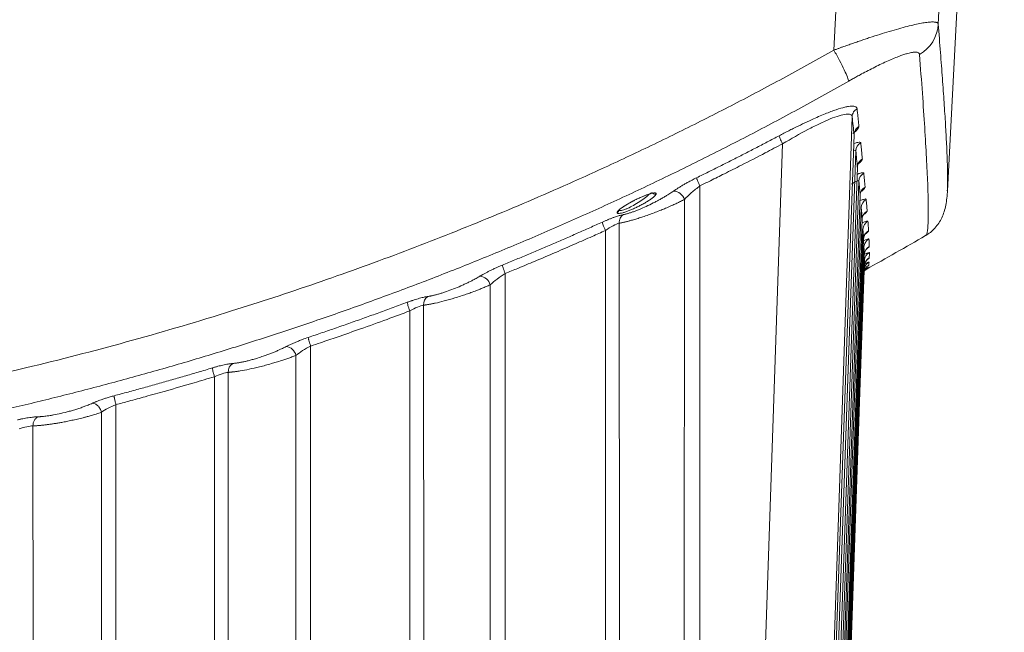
# Model space of a CAD drawing. Header units: millimetres. Extents: x 0 to 594, y 0 to 420.
# Tile 12 of 75: x 138 to 168, y 47 to 66. Entities that reach past the tile are written whole.
import ezdxf

# ---------------------------------------------------------------- set-up
doc = ezdxf.new("R2010")
doc.units = ezdxf.units.MM
doc.styles.add('SLDTEXTSTYLE1', font='TXT', dxfattribs={"width": 0.605})
doc.dimstyles.new('SLDDIMSTYLE0', dxfattribs={"dimtxt": 2.568319, "dimasz": 3.3, "dimexe": 0, "dimexo": 0.0625, "dimgap": 0.64208, "dimtad": 1, "dimdec": 1, "dimlfac": 5, "dimrnd": 1e-09, "dimzin": 12, "dimdsep": 46, "dimtxsty": 'SLDTEXTSTYLE1', "dimsah": 1, "dimcen": 0.09, "dimadec": 0, "dimazin": 3, "dimtfac": 1, "dimtdec": 1, "dimtofl": 0, "dimtmove": 0, "dimatfit": 3, "dimfxl": 0, "dimfrac": 2, "dimtolj": 1, "dimtzin": 12, "dimarcsym": 0})
doc.dimstyles.new('SLDDIMSTYLE1', dxfattribs={"dimtxt": 2.568319, "dimasz": 3.3, "dimexe": 0, "dimexo": 0.0625, "dimgap": 0.64208, "dimtad": 1, "dimdec": 0, "dimlfac": 5, "dimrnd": 1e-09, "dimzin": 12, "dimdsep": 46, "dimtxsty": 'SLDTEXTSTYLE1', "dimsah": 1, "dimcen": 0.09, "dimadec": 0, "dimazin": 3, "dimtfac": 1, "dimtdec": 1, "dimtofl": 0, "dimtmove": 0, "dimatfit": 3, "dimfxl": 0, "dimfrac": 2, "dimtolj": 1, "dimtzin": 12, "dimarcsym": 0})

# ---------------------------------------------------------------- blocks, each defined once
blk = doc.blocks.new('_D_17')
at = {"color": 7, "linetype": 'Continuous', "lineweight": 0}
for p, q in [((166.907, 194.602), (47.47, 194.602)), ((48.47, 194.602), (48.47, 29.21)), ((43.938, 116.071), (43.938, 116.658)), ((43.938, 116.658), (47.882, 116.658)), ((47.882, 116.658), (47.882, 116.071)), ((43.938, 107.741), (43.938, 107.153)), ((47.882, 107.153), (47.882, 107.741)), ((43.938, 107.153), (47.882, 107.153)), ((104.307, 29.21), (47.47, 29.21))]:
    blk.add_line(p, q, dxfattribs=at)
for points in [[(48.47, 194.602), (47.97, 191.302), (48.97, 191.302)], [(48.47, 29.21), (48.97, 32.51), (47.97, 32.51)]]:
    blk.add_solid(points, dxfattribs=at)
at = {"color": 7, "linetype": 'Continuous', "lineweight": 0, "char_height": 2.6458, "attachment_point": 1, "rotation": 90, "style": 'SLDTEXTSTYLE1'}
for s, insert in [('33,5', (44.471, 108.476)), ('850', (39.939, 108.966))]:
    blk.add_mtext(s, dxfattribs=dict(at, insert=insert))
blk = doc.blocks.new('_D_18')
at = {"color": 7, "linetype": 'Continuous', "lineweight": 0}
for p, q in [((270.952, 84.858), (270.952, 18.21)), ((58.606, 81.955), (58.606, 18.21)), ((160.614, 23.742), (160.026, 23.742)), ((160.026, 23.742), (160.026, 19.798)), ((168.944, 23.742), (169.532, 23.742)), ((169.532, 23.742), (169.532, 19.798)), ((160.026, 19.798), (160.614, 19.798)), ((169.532, 19.798), (168.944, 19.798)), ((58.606, 19.21), (270.952, 19.21))]:
    blk.add_line(p, q, dxfattribs=at)
for points in [[(58.606, 19.21), (61.906, 18.71), (61.906, 19.71)], [(270.952, 19.21), (267.652, 19.71), (267.652, 18.71)]]:
    blk.add_solid(points, dxfattribs=at)
at = {"color": 7, "linetype": 'Continuous', "lineweight": 0, "char_height": 2.6458, "attachment_point": 1, "style": 'SLDTEXTSTYLE1'}
for s, insert in [('1062', (160.859, 27.74)), ('41,8', (161.349, 23.208))]:
    blk.add_mtext(s, dxfattribs=dict(at, insert=insert))

msp = doc.modelspace()

# ---------------------------------------------------------------- linework, layer by layer
at = {"color": 7, "linetype": 'Continuous', "lineweight": 15}
for p, q in [((163.206, 65.295), (164.274, 86.01)), ((166.413, 66.098), (167.431, 86.01)), ((166.695, 60.963), (167.858, 83.165)), ((163.767, 63.247), (162.754, 33.531)), ((162.807, 33.531), (163.826, 62.7)), ((161.63, 62.415), (160.64, 33.531)), ((163.879, 62.199), (162.877, 33.531)), ((162.946, 33.531), (163.93, 61.7)), ((163.973, 61.262), (163.004, 33.531)), ((159.087, 61.118), (159.081, 33.531)), ((163.059, 33.531), (164.013, 60.832)), ((158.61, 60.702), (158.606, 33.536)), ((164.046, 60.456), (163.105, 33.531)), ((156.613, 33.539), (156.61, 59.973)), ((163.148, 33.531), (164.075, 60.094)), ((156.187, 33.531), (156.183, 59.749)), ((164.098, 59.781), (163.182, 33.531)), ((163.211, 33.531), (164.117, 59.485)), ((164.13, 59.235), (163.233, 33.531)), ((163.249, 33.531), (164.139, 59.005)), ((164.142, 58.816), (163.259, 33.531)), ((164.137, 58.815), (164.142, 58.816)), ((164.138, 58.816), (164.148, 58.867)), ((164.145, 58.706), (164.151, 58.724)), ((153.106, 58.423), (153.102, 33.531)), ((163.262, 33.531), (164.139, 58.651)), ((164.125, 58.457), (164.148, 58.506)), ((164.136, 58.559), (164.143, 58.593)), ((164.141, 58.695), (164.141, 58.697)), ((152.641, 58.077), (152.638, 33.536)), ((150.176, 33.531), (150.173, 57.274)), ((150.599, 33.538), (150.597, 57.451)), ((147.123, 56.193), (147.121, 33.531)), ((146.669, 55.907), (146.668, 33.536)), ((144.592, 33.538), (144.591, 55.384)), ((144.172, 33.531), (144.17, 55.251)), ((141.141, 54.391), (141.139, 33.531)), ((140.696, 54.158), (140.695, 33.536)), ((138.592, 33.537), (138.591, 53.74))]:
    msp.add_line(p, q, dxfattribs=at)
at = {"color": 8, "linetype": 'Continuous', "lineweight": 15}
for p, q in [((164.266, 58.77), (164.286, 58.775)), ((164.249, 58.606), (164.256, 58.609))]:
    msp.add_line(p, q, dxfattribs=at)
at = {"color": 7, "linetype": 'Continuous', "lineweight": 15}
for centre, radius, start, end in [((165.238, 66.17), 1.177, 300.5913, 356.4543), ((164.175, 62.187), 0.296, 119.2574, 177.6059), ((164.27, 61.25), 0.297, 119.2169, 177.7129), ((158.273, 60.608), 0.35, 15.5923, 89.8151), ((164.344, 60.445), 0.298, 119.1805, 177.8029), ((115.707, 146.01), 100, 299.00391, 300.21069), ((164.438, 58.994), 0.299, 119.1027, 177.9555), ((152.306, 57.997), 0.345, 13.3645, 86.8673), ((150.886, 57.475), 0.291, 123.2717, 184.8841), ((146.337, 55.841), 0.339, 11.2039, 84.0667), ((144.884, 55.406), 0.294, 120.7284, 184.2459)]:
    msp.add_arc(centre, radius, start, end, dxfattribs=at)
for points, knots in [([(163.206, 65.295), (163.235, 65.306), (163.293, 65.327), (163.379, 65.358), (163.463, 65.389), (163.547, 65.418), (163.629, 65.448), (163.71, 65.476), (163.789, 65.504), (163.867, 65.531), (163.944, 65.558), (164.019, 65.583), (164.093, 65.608), (164.165, 65.633), (164.236, 65.657), (164.389, 65.707), (164.617, 65.781), (164.917, 65.873), (165.198, 65.955), (165.461, 66.026), (165.695, 66.082), (165.899, 66.124), (166.07, 66.151), (166.181, 66.161), (166.249, 66.162), (166.29, 66.16), (166.325, 66.156), (166.355, 66.15), (166.378, 66.14), (166.396, 66.129), (166.409, 66.115), (166.412, 66.103), (166.413, 66.098)], [0, 0, 0, 0, 0.017754, 0.035292, 0.052616, 0.069725, 0.08662, 0.103301, 0.119769, 0.136024, 0.152067, 0.167898, 0.183518, 0.198927, 0.214126, 0.229116, 0.298446, 0.365148, 0.4368, 0.506357, 0.575835, 0.644408, 0.712225, 0.779439, 0.806633, 0.833913, 0.861291, 0.888777, 0.916381, 0.944112, 0.971982, 1, 1, 1, 1]), ([(68.209, 65.295), (68.338, 65.222), (68.597, 65.076), (68.987, 64.859), (69.377, 64.644), (69.769, 64.431), (70.161, 64.22), (70.555, 64.011), (70.949, 63.803), (71.344, 63.598), (71.74, 63.394), (72.137, 63.192), (72.535, 62.992), (72.933, 62.794), (73.333, 62.598), (73.734, 62.404), (74.135, 62.211), (74.538, 62.021), (74.941, 61.832), (75.345, 61.645), (75.751, 61.46), (76.157, 61.277), (77.266, 60.783), (79.09, 60.007), (81.65, 59.003), (84.238, 58.073), (86.995, 57.17), (89.92, 56.311), (93.134, 55.481), (96.5, 54.737), (99.703, 54.154), (102.608, 53.719), (105.195, 53.401), (108.262, 53.109), (111.816, 52.892), (115.86, 52.815), (119.901, 52.905), (123.875, 53.159), (127.791, 53.571), (131.527, 54.116), (135.13, 54.781), (138.468, 55.526), (141.656, 56.356), (144.558, 57.214), (147.293, 58.113), (149.861, 59.04), (152.402, 60.039), (154.336, 60.863), (155.68, 61.466), (156.448, 61.819), (157.212, 62.178), (157.973, 62.544), (158.73, 62.917), (159.485, 63.296), (160.236, 63.682), (160.983, 64.075), (161.728, 64.475), (162.469, 64.881), (162.96, 65.157), (163.206, 65.295)], [0, 0, 0, 0, 0.0045, 0.008998, 0.013496, 0.017992, 0.022487, 0.026981, 0.031475, 0.035967, 0.040459, 0.044951, 0.049442, 0.053933, 0.058424, 0.062914, 0.067404, 0.071895, 0.076386, 0.080877, 0.085368, 0.08986, 0.094352, 0.12209, 0.149799, 0.177501, 0.205219, 0.237439, 0.269618, 0.305467, 0.341518, 0.367901, 0.394117, 0.420187, 0.460857, 0.501557, 0.542184, 0.582791, 0.621719, 0.660979, 0.696744, 0.732317, 0.764249, 0.796222, 0.823739, 0.851241, 0.878751, 0.90629, 0.914807, 0.923322, 0.931837, 0.940351, 0.948866, 0.957382, 0.965899, 0.974419, 0.982942, 0.991469, 1, 1, 1, 1]), ([(163.206, 65.295), (163.264, 65.191), (163.322, 65.083), (163.431, 64.874), (163.482, 64.774), (163.566, 64.597), (163.599, 64.522), (163.645, 64.406), (163.657, 64.365), (163.66, 64.341)], [0, 0, 0, 0, 0.25, 0.25, 0.5, 0.5, 0.75, 0.75, 1, 1, 1, 1]), ([(163.66, 64.341), (163.679, 64.352), (163.716, 64.373), (163.772, 64.404), (163.827, 64.435), (163.907, 64.479), (164.033, 64.548), (164.21, 64.642), (164.487, 64.785), (164.829, 64.951), (165.129, 65.078), (165.303, 65.142), (165.384, 65.169), (165.477, 65.197), (165.567, 65.219), (165.647, 65.232), (165.708, 65.236), (165.764, 65.232), (165.802, 65.217), (165.82, 65.201), (165.829, 65.187), (165.835, 65.174), (165.836, 65.163), (165.837, 65.157)], [0, 0, 0, 0, 0.017672, 0.035332, 0.052977, 0.070367, 0.110774, 0.173622, 0.240082, 0.380687, 0.51967, 0.575309, 0.602807, 0.630037, 0.709663, 0.748142, 0.785597, 0.845431, 0.901434, 0.934714, 0.95279, 0.976379, 1, 1, 1, 1]), ([(67.755, 64.341), (67.878, 64.271), (68.124, 64.132), (68.494, 63.925), (68.865, 63.72), (69.236, 63.518), (69.607, 63.317), (69.978, 63.118), (70.35, 62.92), (70.722, 62.725), (71.094, 62.532), (71.467, 62.341), (71.84, 62.151), (72.213, 61.964), (72.586, 61.778), (72.959, 61.595), (73.333, 61.413), (73.706, 61.233), (74.08, 61.055), (74.454, 60.879), (74.829, 60.705), (75.203, 60.533), (75.577, 60.362), (75.952, 60.194), (76.327, 60.027), (76.702, 59.863), (77.076, 59.7), (77.451, 59.539), (77.826, 59.379), (78.201, 59.222), (78.577, 59.066), (78.952, 58.913), (79.327, 58.761), (79.702, 58.611), (80.077, 58.462), (80.452, 58.316), (80.828, 58.171), (81.203, 58.028), (81.578, 57.887), (81.953, 57.748), (82.328, 57.61), (82.703, 57.475), (83.078, 57.341), (83.453, 57.208), (83.827, 57.078), (84.202, 56.949), (84.577, 56.822), (84.951, 56.697), (85.325, 56.573), (85.699, 56.452), (86.073, 56.332), (86.447, 56.213), (86.821, 56.097), (87.194, 55.982), (87.568, 55.868), (87.941, 55.757), (88.314, 55.647), (88.686, 55.539), (89.059, 55.432), (89.431, 55.327), (89.803, 55.224), (90.175, 55.123), (90.547, 55.023), (90.918, 54.924), (91.289, 54.828), (91.66, 54.733), (92.031, 54.639), (92.401, 54.548), (92.771, 54.458), (93.14, 54.369), (93.51, 54.282), (93.879, 54.197), (94.247, 54.113), (94.616, 54.031), (94.984, 53.95), (95.352, 53.871), (95.719, 53.793), (96.086, 53.718), (96.452, 53.643), (96.819, 53.57), (97.185, 53.499), (97.55, 53.429), (97.915, 53.361), (98.28, 53.294), (98.644, 53.229), (99.008, 53.165), (99.371, 53.102), (99.734, 53.042), (100.097, 52.982), (100.459, 52.924), (100.821, 52.868), (101.182, 52.813), (101.543, 52.759), (101.903, 52.707), (102.263, 52.657), (102.622, 52.608), (102.981, 52.56), (103.339, 52.513), (103.697, 52.468), (104.054, 52.425), (104.411, 52.383), (104.767, 52.342), (105.123, 52.303), (105.478, 52.264), (105.833, 52.228), (106.187, 52.193), (106.541, 52.159), (106.894, 52.126), (107.247, 52.095), (107.599, 52.065), (107.95, 52.036), (108.301, 52.009), (108.651, 51.983), (109.001, 51.958), (109.35, 51.935), (109.698, 51.913), (110.046, 51.892), (110.393, 51.873), (110.74, 51.854), (111.086, 51.837), (111.431, 51.822), (111.776, 51.807), (112.12, 51.794), (112.464, 51.782), (112.807, 51.771), (113.149, 51.762), (113.491, 51.753), (113.832, 51.746), (114.172, 51.74), (114.511, 51.735), (114.85, 51.732), (115.189, 51.729), (115.526, 51.728), (115.975, 51.728), (116.535, 51.731), (117.208, 51.739), (117.883, 51.752), (118.562, 51.769), (119.243, 51.791), (119.926, 51.819), (120.612, 51.851), (121.3, 51.888), (121.991, 51.93), (122.684, 51.977), (123.379, 52.029), (124.077, 52.086), (124.777, 52.149), (125.479, 52.217), (126.183, 52.29), (126.89, 52.369), (127.598, 52.453), (128.309, 52.543), (129.021, 52.638), (129.736, 52.739), (130.452, 52.846), (131.17, 52.958), (131.89, 53.076), (132.612, 53.2), (133.335, 53.33), (134.06, 53.465), (134.786, 53.607), (135.514, 53.755), (136.244, 53.909), (136.975, 54.069), (137.707, 54.235), (138.44, 54.408), (139.175, 54.587), (139.911, 54.772), (140.648, 54.964), (141.386, 55.162), (142.125, 55.366), (142.865, 55.577), (143.606, 55.795), (144.347, 56.02), (145.089, 56.251), (145.832, 56.489), (146.576, 56.733), (147.32, 56.985), (148.064, 57.243), (148.809, 57.509), (149.554, 57.781), (150.299, 58.06), (151.045, 58.347), (151.79, 58.64), (152.535, 58.941), (153.281, 59.249), (154.026, 59.564), (154.771, 59.887), (155.516, 60.217), (156.26, 60.554), (157.004, 60.899), (157.747, 61.251), (158.489, 61.61), (159.231, 61.977), (159.972, 62.352), (160.712, 62.734), (161.451, 63.124), (162.189, 63.522), (162.926, 63.927), (163.415, 64.203), (163.66, 64.341)], [0, 0, 0, 0, 0.004243, 0.00848, 0.01271, 0.016933, 0.021149, 0.025359, 0.029562, 0.033758, 0.037947, 0.042129, 0.046305, 0.050474, 0.054636, 0.058791, 0.062939, 0.067081, 0.071216, 0.075344, 0.079465, 0.08358, 0.087687, 0.091788, 0.095882, 0.09997, 0.10405, 0.108124, 0.112191, 0.116252, 0.120305, 0.124352, 0.128392, 0.132425, 0.136452, 0.140471, 0.144484, 0.14849, 0.15249, 0.156482, 0.160468, 0.164447, 0.168419, 0.172385, 0.176343, 0.180295, 0.18424, 0.188179, 0.19211, 0.196035, 0.199953, 0.203865, 0.207769, 0.211667, 0.215558, 0.219442, 0.22332, 0.22719, 0.231054, 0.234911, 0.238762, 0.242605, 0.246442, 0.250272, 0.254095, 0.257912, 0.261722, 0.265525, 0.269321, 0.27311, 0.276893, 0.280669, 0.284438, 0.288201, 0.291956, 0.295705, 0.299447, 0.303182, 0.306911, 0.310633, 0.314348, 0.318056, 0.321758, 0.325452, 0.32914, 0.332821, 0.336496, 0.340164, 0.343824, 0.347479, 0.351126, 0.354767, 0.3584, 0.362027, 0.365648, 0.369261, 0.372868, 0.376468, 0.380061, 0.383648, 0.387227, 0.3908, 0.394366, 0.397926, 0.401478, 0.405024, 0.408563, 0.412095, 0.415621, 0.419139, 0.422651, 0.426156, 0.429655, 0.433146, 0.436631, 0.440109, 0.443581, 0.447045, 0.450503, 0.453954, 0.457398, 0.460835, 0.464266, 0.46769, 0.471107, 0.474517, 0.477921, 0.481317, 0.484707, 0.488091, 0.491467, 0.494837, 0.498199, 0.501556, 0.508233, 0.514937, 0.521668, 0.528426, 0.535212, 0.542024, 0.548862, 0.555728, 0.562621, 0.569541, 0.576488, 0.583461, 0.590462, 0.597489, 0.604543, 0.611625, 0.618733, 0.625868, 0.63303, 0.640219, 0.647435, 0.654678, 0.661947, 0.669244, 0.676567, 0.683918, 0.691295, 0.698699, 0.70613, 0.713588, 0.721073, 0.728584, 0.736123, 0.743689, 0.751281, 0.7589, 0.766547, 0.77422, 0.78192, 0.789647, 0.797401, 0.805181, 0.812989, 0.820824, 0.828685, 0.836574, 0.844489, 0.852431, 0.860401, 0.868397, 0.87642, 0.88447, 0.892547, 0.900651, 0.908782, 0.916939, 0.925124, 0.933335, 0.941574, 0.94984, 0.958132, 0.966452, 0.974799, 0.983172, 0.991573, 1, 1, 1, 1]), ([(161.524, 62.663), (161.549, 62.676), (161.598, 62.702), (161.671, 62.74), (161.744, 62.778), (161.816, 62.815), (161.887, 62.851), (162.032, 62.923), (162.246, 63.028), (162.506, 63.149), (162.737, 63.252), (162.997, 63.361), (163.281, 63.467), (163.511, 63.535), (163.657, 63.563), (163.746, 63.573), (163.817, 63.571), (163.862, 63.56), (163.888, 63.545), (163.903, 63.53), (163.913, 63.513), (163.916, 63.499), (163.917, 63.492)], [0, 0, 0, 0, 0.02092, 0.041676, 0.06228, 0.082744, 0.103082, 0.123306, 0.206473, 0.288878, 0.355342, 0.420276, 0.542487, 0.658497, 0.715194, 0.771951, 0.827321, 0.882793, 0.9118, 0.940953, 0.970328, 1, 1, 1, 1]), ([(161.63, 62.415), (161.892, 62.571), (162.154, 62.719), (162.528, 62.916), (162.649, 62.977), (162.88, 63.087), (162.99, 63.137), (163.194, 63.22), (163.287, 63.254), (163.452, 63.304), (163.524, 63.32), (163.64, 63.333), (163.685, 63.329), (163.747, 63.302), (163.764, 63.279), (163.767, 63.247)], [0, 0, 0, 0, 0.25, 0.25, 0.375, 0.375, 0.5, 0.5, 0.625, 0.625, 0.75, 0.75, 0.875, 0.875, 1, 1, 1, 1]), ([(163.767, 63.247), (163.769, 63.301), (163.787, 63.352), (163.825, 63.413), (163.84, 63.43), (163.874, 63.463), (163.895, 63.479), (163.917, 63.491)], [0, 0, 0, 0, 0.5, 0.5, 0.75, 0.75, 1, 1, 1, 1]), ([(163.917, 63.492), (163.922, 63.445), (163.933, 63.352), (163.948, 63.215), (163.962, 63.079), (163.972, 62.99), (163.977, 62.945)], [0, 0, 0, 0, 0.2489022, 0.4985361, 0.748902, 1, 1, 1, 1]), ([(163.826, 62.7), (163.828, 62.747), (163.842, 62.798), (163.896, 62.885), (163.935, 62.921), (163.977, 62.945)], [0, 0, 0, 0, 0.5, 0.5, 1, 1, 1, 1]), ([(158.987, 61.37), (159.107, 61.429), (159.348, 61.548), (159.709, 61.728), (160.07, 61.91), (160.433, 62.095), (160.796, 62.282), (161.16, 62.471), (161.403, 62.599), (161.524, 62.663)], [0, 0, 0, 0, 0.140989, 0.282601, 0.424835, 0.567692, 0.711171, 0.855274, 1, 1, 1, 1]), ([(161.63, 62.415), (161.614, 62.446), (161.599, 62.476), (161.574, 62.53), (161.563, 62.553), (161.546, 62.593), (161.538, 62.612), (161.527, 62.644), (161.524, 62.656), (161.524, 62.663)], [0, 0, 0, 0, 0.25, 0.25, 0.5, 0.5, 0.75, 0.75, 1, 1, 1, 1]), ([(159.087, 61.118), (159.196, 61.172), (159.447, 61.296), (159.873, 61.508), (160.435, 61.793), (161.032, 62.1), (161.453, 62.322), (161.63, 62.415)], [0, 0, 0, 0, 0.127739, 0.294326, 0.499756, 0.789545, 1, 1, 1, 1]), ([(164.03, 62.446), (164.034, 62.403), (164.043, 62.318), (164.056, 62.192), (164.069, 62.068), (164.077, 61.987), (164.081, 61.947)], [0, 0, 0, 0, 0.248983, 0.498644, 0.748983, 1, 1, 1, 1]), ([(163.926, 61.676), (163.926, 61.692), (163.925, 61.725), (163.929, 61.755), (163.93, 61.768), (163.926, 61.767), (163.926, 61.767)], [0, 0, 0, 0, 0.309985, 0.620984, 0.946396, 1, 1, 1, 1]), ([(163.93, 61.7), (163.931, 61.748), (163.946, 61.798), (164, 61.886), (164.039, 61.923), (164.081, 61.947)], [0, 0, 0, 0, 0.5, 0.5, 1, 1, 1, 1]), ([(164.124, 61.51), (164.128, 61.473), (164.135, 61.399), (164.145, 61.291), (164.155, 61.184), (164.162, 61.115), (164.165, 61.08)], [0, 0, 0, 0, 0.249142, 0.498855, 0.749141, 1, 1, 1, 1]), ([(158.274, 60.958), (158.284, 60.965), (158.304, 60.979), (158.336, 61.001), (158.369, 61.022), (158.419, 61.055), (158.489, 61.098), (158.58, 61.152), (158.676, 61.207), (158.765, 61.256), (158.845, 61.299), (158.916, 61.335), (158.963, 61.359), (158.987, 61.37)], [0, 0, 0, 0, 0.052792, 0.105643, 0.15864, 0.21187, 0.340667, 0.469527, 0.599517, 0.729473, 0.820298, 0.910317, 1, 1, 1, 1]), ([(159.087, 61.118), (159.071, 61.151), (159.057, 61.183), (159.031, 61.24), (159.021, 61.265), (159.009, 61.297), (159.005, 61.306), (158.999, 61.323), (158.996, 61.33), (158.99, 61.352), (158.987, 61.363), (158.987, 61.37)], [0, 0, 0, 0, 0.25, 0.25, 0.5, 0.5, 0.625, 0.625, 0.75, 0.75, 1, 1, 1, 1]), ([(163.751, 61.174), (163.816, 61.218), (163.872, 61.251), (163.931, 61.275), (163.946, 61.278), (163.967, 61.277), (163.972, 61.271), (163.973, 61.262)], [0, 0, 0, 0, 0.5, 0.5, 0.75, 0.75, 1, 1, 1, 1]), ([(156.543, 60.296), (156.543, 60.299), (156.543, 60.303), (156.546, 60.311), (156.55, 60.319), (156.558, 60.332), (156.572, 60.35), (156.596, 60.373), (156.625, 60.399), (156.671, 60.435), (156.738, 60.483), (156.833, 60.543), (156.935, 60.602), (157.046, 60.662), (157.163, 60.72), (157.276, 60.772), (157.386, 60.818), (157.481, 60.854), (157.572, 60.883), (157.647, 60.901), (157.695, 60.906), (157.721, 60.903), (157.735, 60.898), (157.743, 60.89), (157.744, 60.882), (157.744, 60.878)], [0, 0, 0, 0, 0.016252, 0.032513, 0.048836, 0.065272, 0.099529, 0.134272, 0.167036, 0.200249, 0.268966, 0.330276, 0.396664, 0.458682, 0.521389, 0.590429, 0.643472, 0.705632, 0.760024, 0.822745, 0.881118, 0.910745, 0.940583, 0.970101, 1, 1, 1, 1]), ([(157.744, 60.878), (157.744, 60.876), (157.743, 60.872), (157.741, 60.865), (157.738, 60.857), (157.731, 60.847), (157.72, 60.832), (157.695, 60.805), (157.649, 60.764), (157.572, 60.706), (157.475, 60.643), (157.365, 60.577), (157.25, 60.515), (157.133, 60.456), (157.02, 60.404), (156.909, 60.358), (156.807, 60.32), (156.714, 60.291), (156.637, 60.274), (156.59, 60.27), (156.565, 60.273), (156.552, 60.278), (156.544, 60.286), (156.543, 60.293), (156.543, 60.296)], [0, 0, 0, 0, 0.014256, 0.028601, 0.043072, 0.057703, 0.086545, 0.115574, 0.178389, 0.24702, 0.317735, 0.387088, 0.456306, 0.518456, 0.583524, 0.642109, 0.70556, 0.764284, 0.827401, 0.887963, 0.916565, 0.945503, 0.972605, 1, 1, 1, 1]), ([(156.728, 60.233), (156.736, 60.235), (156.751, 60.238), (156.775, 60.243), (156.8, 60.249), (156.827, 60.256), (156.854, 60.264), (156.902, 60.278), (156.972, 60.3), (157.069, 60.334), (157.171, 60.374), (157.311, 60.431), (157.492, 60.513), (157.673, 60.603), (157.813, 60.677), (157.915, 60.734), (158.013, 60.791), (158.096, 60.841), (158.165, 60.885), (158.221, 60.922), (158.256, 60.946), (158.274, 60.958)], [0, 0, 0, 0, 0.020579, 0.04113, 0.061689, 0.082292, 0.102975, 0.123772, 0.185475, 0.247984, 0.309882, 0.372771, 0.497797, 0.623229, 0.685941, 0.748889, 0.811836, 0.874525, 0.916379, 0.958149, 1, 1, 1, 1]), ([(156.985, 60.626), (157.016, 60.643), (157.106, 60.692), (157.269, 60.769), (157.425, 60.832), (157.532, 60.871), (157.573, 60.879), (157.575, 60.901), (157.575, 60.907)], [0, 0, 0, 0, 0.139316, 0.394489, 0.664046, 0.803839, 0.947535, 1, 1, 1, 1]), ([(158.61, 60.702), (158.674, 60.769), (158.749, 60.841), (158.911, 60.983), (158.999, 61.053), (159.087, 61.118)], [0, 0, 0, 0, 0.5, 0.5, 1, 1, 1, 1]), ([(164.013, 60.832), (164.015, 60.88), (164.029, 60.931), (164.083, 61.019), (164.123, 61.056), (164.165, 61.08)], [0, 0, 0, 0, 0.5, 0.5, 1, 1, 1, 1]), ([(166.026, 59.593), (166.077, 59.626), (166.196, 59.703), (166.322, 59.83), (166.438, 59.981), (166.529, 60.15), (166.6, 60.334), (166.649, 60.535), (166.682, 60.754), (166.691, 60.907), (166.696, 60.987)], [0, 0, 0, 0, 0.062195, 0.146589, 0.247472, 0.364875, 0.498818, 0.649314, 0.816372, 1, 1, 1, 1]), ([(156.61, 59.973), (156.62, 59.975), (156.64, 59.978), (156.673, 59.984), (156.708, 59.991), (156.745, 59.999), (156.784, 60.008), (156.824, 60.017), (156.867, 60.028), (156.912, 60.04), (156.983, 60.059), (157.085, 60.088), (157.225, 60.132), (157.381, 60.184), (157.548, 60.242), (157.724, 60.308), (157.884, 60.371), (158.045, 60.437), (158.186, 60.498), (158.32, 60.559), (158.418, 60.605), (158.495, 60.643), (158.554, 60.673), (158.592, 60.692), (158.61, 60.702)], [0, 0, 0, 0, 0.0216892, 0.043704, 0.066051, 0.0887265, 0.1117155, 0.1350002, 0.1585766, 0.1824542, 0.2066411, 0.2689458, 0.3358379, 0.4046748, 0.4834748, 0.5588197, 0.6388016, 0.6987704, 0.7792352, 0.8391374, 0.8983191, 0.9324493, 0.9663368, 1, 1, 1, 1]), ([(156.686, 60.442), (156.699, 60.451), (156.725, 60.47), (156.803, 60.522), (156.887, 60.574), (156.962, 60.613), (156.985, 60.626)], [0, 0, 0, 0, 0.197582, 0.394058, 0.812066, 1, 1, 1, 1]), ([(164.198, 60.705), (164.201, 60.674), (164.206, 60.611), (164.214, 60.52), (164.221, 60.43), (164.226, 60.372), (164.228, 60.343)], [0, 0, 0, 0, 0.249257, 0.499009, 0.749256, 1, 1, 1, 1]), ([(156.089, 60.006), (156.103, 60.012), (156.131, 60.024), (156.172, 60.042), (156.213, 60.06), (156.253, 60.076), (156.309, 60.1), (156.382, 60.128), (156.461, 60.157), (156.528, 60.179), (156.584, 60.197), (156.637, 60.212), (156.685, 60.224), (156.714, 60.23), (156.728, 60.233)], [0, 0, 0, 0, 0.057564, 0.114445, 0.170757, 0.226617, 0.282144, 0.411256, 0.539838, 0.634165, 0.726634, 0.817944, 0.90882, 1, 1, 1, 1]), ([(156.543, 60.296), (156.562, 60.305), (156.577, 60.319), (156.597, 60.352), (156.601, 60.37), (156.601, 60.385)], [0, 0, 0, 0, 0.5, 0.5, 1, 1, 1, 1]), ([(156.611, 60.367), (156.611, 60.367), (156.601, 60.369), (156.601, 60.377), (156.601, 60.385)], [0, 0, 0, 0, 0.051399, 1, 1, 1, 1]), ([(156.61, 59.973), (156.608, 60.002), (156.611, 60.031), (156.621, 60.084), (156.629, 60.108), (156.65, 60.151), (156.661, 60.169), (156.691, 60.205), (156.708, 60.22), (156.728, 60.233)], [0, 0, 0, 0, 0.25, 0.25, 0.5, 0.5, 0.75, 0.75, 1, 1, 1, 1]), ([(164.075, 60.094), (164.077, 60.143), (164.092, 60.194), (164.146, 60.283), (164.185, 60.319), (164.228, 60.343)], [0, 0, 0, 0, 0.5, 0.5, 1, 1, 1, 1]), ([(153.019, 58.684), (153.146, 58.737), (153.401, 58.842), (153.783, 59.001), (154.166, 59.163), (154.55, 59.327), (154.934, 59.493), (155.318, 59.662), (155.704, 59.833), (155.961, 59.948), (156.089, 60.006)], [0, 0, 0, 0, 0.123427, 0.247303, 0.371628, 0.496402, 0.621627, 0.747301, 0.873425, 1, 1, 1, 1]), ([(156.183, 59.749), (156.169, 59.781), (156.155, 59.812), (156.132, 59.868), (156.123, 59.893), (156.108, 59.934), (156.101, 59.954), (156.092, 59.986), (156.089, 59.999), (156.089, 60.006)], [0, 0, 0, 0, 0.25, 0.25, 0.5, 0.5, 0.75, 0.75, 1, 1, 1, 1]), ([(156.183, 59.749), (156.263, 59.803), (156.343, 59.852), (156.491, 59.931), (156.558, 59.96), (156.61, 59.973)], [0, 0, 0, 0, 0.5, 0.5, 1, 1, 1, 1]), ([(164.098, 59.781), (164.1, 59.836), (164.118, 59.887), (164.15, 59.938), (164.156, 59.948), (164.171, 59.966), (164.18, 59.975), (164.207, 60.002), (164.228, 60.018), (164.251, 60.031)], [0, 0, 0, 0, 0.5, 0.5, 0.625, 0.625, 0.75, 0.75, 1, 1, 1, 1]), ([(164.251, 60.031), (164.253, 60.005), (164.257, 59.954), (164.262, 59.879), (164.266, 59.806), (164.269, 59.759), (164.271, 59.736)], [0, 0, 0, 0, 0.249362, 0.49915, 0.749362, 1, 1, 1, 1]), ([(153.106, 58.423), (153.234, 58.477), (153.535, 58.601), (154.05, 58.817), (154.641, 59.068), (155.23, 59.324), (155.741, 59.55), (156.047, 59.688), (156.183, 59.749)], [0, 0, 0, 0, 0.124776, 0.291393, 0.499851, 0.699614, 0.86633, 1, 1, 1, 1]), ([(164.117, 59.485), (164.119, 59.534), (164.134, 59.586), (164.188, 59.675), (164.228, 59.712), (164.271, 59.736)], [0, 0, 0, 0, 0.5, 0.5, 1, 1, 1, 1]), ([(164.13, 59.235), (164.132, 59.29), (164.15, 59.341), (164.182, 59.392), (164.189, 59.402), (164.204, 59.42), (164.212, 59.43), (164.239, 59.456), (164.26, 59.472), (164.284, 59.485)], [0, 0, 0, 0, 0.5, 0.5, 0.625, 0.625, 0.75, 0.75, 1, 1, 1, 1]), ([(164.284, 59.485), (164.285, 59.465), (164.286, 59.424), (164.289, 59.366), (164.291, 59.309), (164.292, 59.273), (164.292, 59.255)], [0, 0, 0, 0, 0.249483, 0.49931, 0.749482, 1, 1, 1, 1]), ([(164.107, 58.995), (164.141, 59.011), (164.193, 59.035), (164.221, 59.046), (164.23, 59.049)], [0, 0, 0, 0, 0.660852, 1, 1, 1, 1]), ([(164.142, 58.816), (164.143, 58.871), (164.161, 58.923), (164.193, 58.974), (164.2, 58.983), (164.215, 59.002), (164.223, 59.011), (164.251, 59.037), (164.272, 59.053), (164.295, 59.067)], [0, 0, 0, 0, 0.5, 0.5, 0.625, 0.625, 0.75, 0.75, 1, 1, 1, 1]), ([(164.295, 59.067), (164.295, 59.052), (164.295, 59.022), (164.295, 58.98), (164.294, 58.94), (164.294, 58.915), (164.293, 58.902)], [0, 0, 0, 0, 0.249597, 0.499463, 0.749597, 1, 1, 1, 1]), ([(164.139, 58.651), (164.141, 58.7), (164.156, 58.752), (164.211, 58.841), (164.25, 58.878), (164.293, 58.902)], [0, 0, 0, 0, 0.5, 0.5, 1, 1, 1, 1]), ([(164.139, 58.648), (164.141, 58.67), (164.145, 58.712), (164.166, 58.767), (164.191, 58.809), (164.211, 58.834), (164.223, 58.847), (164.229, 58.852), (164.226, 58.851), (164.226, 58.85)], [0, 0, 0, 0, 0.190476, 0.361669, 0.510182, 0.652985, 0.807035, 0.973487, 1, 1, 1, 1]), ([(164.145, 58.714), (164.161, 58.722), (164.214, 58.749), (164.257, 58.769), (164.265, 58.77), (164.266, 58.77)], [0, 0, 0, 0, 0.2862584, 0.9234206, 1, 1, 1, 1]), ([(164.286, 58.775), (164.285, 58.765), (164.283, 58.746), (164.28, 58.72), (164.277, 58.696), (164.275, 58.682), (164.273, 58.675)], [0, 0, 0, 0, 0.249738, 0.499651, 0.749738, 1, 1, 1, 1]), ([(152.324, 58.342), (152.333, 58.347), (152.35, 58.357), (152.377, 58.373), (152.405, 58.389), (152.45, 58.414), (152.514, 58.449), (152.602, 58.494), (152.694, 58.54), (152.783, 58.582), (152.867, 58.619), (152.943, 58.653), (152.994, 58.674), (153.019, 58.684)], [0, 0, 0, 0, 0.046323, 0.092684, 0.139142, 0.185755, 0.31182, 0.437766, 0.569323, 0.700391, 0.801015, 0.900672, 1, 1, 1, 1]), ([(152.641, 58.077), (152.703, 58.134), (152.776, 58.194), (152.934, 58.313), (153.02, 58.371), (153.106, 58.423)], [0, 0, 0, 0, 0.5, 0.5, 1, 1, 1, 1]), ([(153.106, 58.423), (153.092, 58.457), (153.079, 58.49), (153.057, 58.549), (153.048, 58.575), (153.034, 58.619), (153.029, 58.635), (153.021, 58.665), (153.019, 58.677), (153.019, 58.684)], [0, 0, 0, 0, 0.25, 0.25, 0.5, 0.5, 0.75, 0.75, 1, 1, 1, 1]), ([(164.133, 58.5), (164.138, 58.515), (164.146, 58.539), (164.162, 58.567), (164.178, 58.592), (164.188, 58.604), (164.195, 58.612)], [0, 0, 0, 0, 0.3156452, 0.4945167, 0.6631584, 1, 1, 1, 1]), ([(164.159, 58.561), (164.161, 58.562), (164.204, 58.585), (164.236, 58.601), (164.245, 58.605), (164.249, 58.606)], [0, 0, 0, 0, 0.035392, 0.612992, 1, 1, 1, 1]), ([(164.233, 58.573), (164.231, 58.571), (164.228, 58.57), (164.201, 58.555), (164.196, 58.552)], [0, 0, 0, 0, 0.82617, 1, 1, 1, 1]), ([(164.256, 58.609), (164.254, 58.605), (164.251, 58.596), (164.245, 58.586), (164.239, 58.578), (164.235, 58.574), (164.233, 58.573)], [0, 0, 0, 0, 0.249893, 0.499858, 0.749893, 1, 1, 1, 1]), ([(150.727, 57.718), (150.735, 57.72), (150.751, 57.722), (150.777, 57.726), (150.803, 57.731), (150.831, 57.736), (150.86, 57.742), (150.909, 57.753), (150.981, 57.771), (151.081, 57.799), (151.186, 57.832), (151.331, 57.88), (151.518, 57.95), (151.704, 58.027), (151.848, 58.092), (151.954, 58.142), (152.055, 58.192), (152.141, 58.237), (152.212, 58.276), (152.27, 58.309), (152.306, 58.331), (152.324, 58.342)], [0, 0, 0, 0, 0.020694, 0.041342, 0.061977, 0.082629, 0.103332, 0.124116, 0.186016, 0.248505, 0.310503, 0.373298, 0.498249, 0.623514, 0.686147, 0.749027, 0.811862, 0.874546, 0.916335, 0.958099, 1, 1, 1, 1]), ([(150.597, 57.451), (150.607, 57.452), (150.629, 57.454), (150.664, 57.459), (150.7, 57.465), (150.738, 57.471), (150.778, 57.478), (150.819, 57.486), (150.862, 57.494), (150.907, 57.503), (151.023, 57.528), (151.234, 57.58), (151.561, 57.673), (151.841, 57.764), (152.062, 57.841), (152.206, 57.895), (152.342, 57.948), (152.442, 57.989), (152.523, 58.024), (152.584, 58.051), (152.622, 58.068), (152.641, 58.077)], [0, 0, 0, 0, 0.021918, 0.044056, 0.066422, 0.089012, 0.111812, 0.134806, 0.157992, 0.181377, 0.204969, 0.334901, 0.479848, 0.635566, 0.699244, 0.777349, 0.835975, 0.897524, 0.931806, 0.965958, 1, 1, 1, 1]), ([(147.051, 56.46), (147.195, 56.509), (147.483, 56.606), (147.916, 56.755), (148.35, 56.907), (148.785, 57.061), (149.22, 57.217), (149.657, 57.377), (149.948, 57.485), (150.093, 57.539)], [0, 0, 0, 0, 0.141265, 0.28306, 0.425386, 0.568243, 0.71163, 0.855549, 1, 1, 1, 1]), ([(150.093, 57.539), (150.105, 57.543), (150.128, 57.552), (150.163, 57.564), (150.197, 57.576), (150.232, 57.588), (150.282, 57.605), (150.348, 57.627), (150.43, 57.652), (150.511, 57.674), (150.58, 57.691), (150.638, 57.703), (150.685, 57.712), (150.713, 57.716), (150.727, 57.718)], [0, 0, 0, 0, 0.048727, 0.097192, 0.145466, 0.193622, 0.241732, 0.360719, 0.4785, 0.606591, 0.733978, 0.82298, 0.911454, 1, 1, 1, 1]), ([(150.173, 57.274), (150.161, 57.308), (150.149, 57.34), (150.13, 57.398), (150.122, 57.423), (150.109, 57.466), (150.103, 57.486), (150.095, 57.519), (150.093, 57.532), (150.093, 57.539)], [0, 0, 0, 0, 0.25, 0.25, 0.5, 0.5, 0.75, 0.75, 1, 1, 1, 1]), ([(147.123, 56.193), (147.225, 56.227), (147.497, 56.319), (148.008, 56.494), (148.689, 56.732), (149.434, 57), (149.939, 57.187), (150.173, 57.274)], [0, 0, 0, 0, 0.099648, 0.266306, 0.499975, 0.768762, 1, 1, 1, 1]), ([(150.173, 57.274), (150.252, 57.319), (150.332, 57.358), (150.478, 57.42), (150.545, 57.441), (150.597, 57.451)], [0, 0, 0, 0, 0.5, 0.5, 1, 1, 1, 1]), ([(146.746, 56.347), (146.787, 56.364), (146.885, 56.404), (146.99, 56.439), (147.051, 56.46)], [0, 0, 0, 0, 0.415886, 1, 1, 1, 1]), ([(147.123, 56.193), (147.112, 56.227), (147.101, 56.261), (147.083, 56.322), (147.075, 56.348), (147.066, 56.382), (147.064, 56.391), (147.059, 56.409), (147.057, 56.418), (147.052, 56.441), (147.051, 56.454), (147.051, 56.46)], [0, 0, 0, 0, 0.25, 0.25, 0.5, 0.5, 0.625, 0.625, 0.75, 0.75, 1, 1, 1, 1]), ([(144.734, 55.658), (144.744, 55.659), (144.764, 55.661), (144.796, 55.664), (144.83, 55.668), (144.865, 55.673), (144.901, 55.679), (144.939, 55.686), (144.978, 55.693), (145.039, 55.705), (145.123, 55.723), (145.237, 55.751), (145.361, 55.785), (145.507, 55.829), (145.649, 55.875), (145.783, 55.922), (145.897, 55.965), (146.006, 56.009), (146.108, 56.052), (146.192, 56.089), (146.261, 56.122), (146.318, 56.15), (146.354, 56.169), (146.372, 56.178)], [0, 0, 0, 0, 0.024813, 0.049538, 0.074224, 0.098923, 0.123682, 0.14855, 0.174346, 0.200266, 0.262883, 0.326019, 0.396598, 0.471611, 0.565602, 0.628392, 0.693789, 0.759285, 0.819504, 0.879637, 0.919691, 0.959764, 1, 1, 1, 1]), ([(146.669, 55.907), (146.73, 55.955), (146.801, 56.005), (146.956, 56.103), (147.039, 56.15), (147.123, 56.193)], [0, 0, 0, 0, 0.5, 0.5, 1, 1, 1, 1]), ([(144.591, 55.384), (144.602, 55.385), (144.625, 55.386), (144.66, 55.39), (144.698, 55.394), (144.737, 55.398), (144.777, 55.403), (144.819, 55.409), (144.862, 55.415), (144.907, 55.422), (145.025, 55.441), (145.237, 55.481), (145.565, 55.556), (145.849, 55.632), (146.075, 55.699), (146.223, 55.745), (146.361, 55.792), (146.465, 55.828), (146.548, 55.859), (146.611, 55.883), (146.65, 55.899), (146.669, 55.907)], [0, 0, 0, 0, 0.022011, 0.044153, 0.066437, 0.088857, 0.1114, 0.134054, 0.156817, 0.179695, 0.202692, 0.33322, 0.47473, 0.63076, 0.696857, 0.774244, 0.833489, 0.896118, 0.931226, 0.965846, 1, 1, 1, 1]), ([(141.082, 54.665), (141.226, 54.703), (141.513, 54.78), (141.944, 54.898), (142.375, 55.018), (142.807, 55.141), (143.239, 55.266), (143.672, 55.392), (143.96, 55.479), (144.104, 55.522)], [0, 0, 0, 0, 0.141949, 0.284201, 0.426754, 0.569611, 0.712771, 0.856234, 1, 1, 1, 1]), ([(144.104, 55.522), (144.118, 55.526), (144.147, 55.535), (144.191, 55.547), (144.234, 55.559), (144.288, 55.574), (144.353, 55.591), (144.432, 55.609), (144.511, 55.626), (144.582, 55.639), (144.641, 55.648), (144.69, 55.654), (144.719, 55.657), (144.734, 55.658)], [0, 0, 0, 0, 0.061492, 0.122616, 0.18352, 0.24435, 0.355874, 0.466804, 0.595547, 0.724037, 0.816101, 0.907883, 1, 1, 1, 1]), ([(144.17, 55.251), (144.159, 55.285), (144.15, 55.319), (144.134, 55.378), (144.127, 55.404), (144.116, 55.448), (144.112, 55.468), (144.105, 55.502), (144.104, 55.515), (144.104, 55.522)], [0, 0, 0, 0, 0.25, 0.25, 0.5, 0.5, 0.75, 0.75, 1, 1, 1, 1]), ([(144.17, 55.251), (144.248, 55.287), (144.327, 55.317), (144.473, 55.364), (144.539, 55.379), (144.591, 55.384)], [0, 0, 0, 0, 0.5, 0.5, 1, 1, 1, 1]), ([(141.141, 54.391), (141.273, 54.426), (141.574, 54.507), (142.08, 54.646), (142.749, 54.834), (143.458, 55.038), (143.961, 55.189), (144.17, 55.251)], [0, 0, 0, 0, 0.130167, 0.29683, 0.499991, 0.792039, 1, 1, 1, 1]), ([(140.416, 54.435), (140.426, 54.439), (140.445, 54.448), (140.475, 54.461), (140.505, 54.473), (140.55, 54.491), (140.61, 54.515), (140.694, 54.546), (140.79, 54.578), (140.882, 54.607), (140.959, 54.63), (141.02, 54.648), (141.061, 54.659), (141.082, 54.665)], [0, 0, 0, 0, 0.053164, 0.106201, 0.159197, 0.212238, 0.330163, 0.447671, 0.598514, 0.748477, 0.832649, 0.916362, 1, 1, 1, 1]), ([(141.141, 54.391), (141.132, 54.426), (141.123, 54.461), (141.108, 54.523), (141.102, 54.55), (141.095, 54.584), (141.093, 54.594), (141.089, 54.612), (141.087, 54.621), (141.083, 54.645), (141.082, 54.658), (141.082, 54.665)], [0, 0, 0, 0, 0.25, 0.25, 0.5, 0.5, 0.625, 0.625, 0.75, 0.75, 1, 1, 1, 1]), ([(138.747, 54.019), (138.757, 54.02), (138.777, 54.02), (138.81, 54.022), (138.843, 54.024), (138.889, 54.028), (138.95, 54.034), (139.031, 54.044), (139.121, 54.057), (139.26, 54.081), (139.456, 54.122), (139.666, 54.175), (139.841, 54.225), (139.973, 54.266), (140.079, 54.302), (140.16, 54.331), (140.223, 54.355), (140.287, 54.38), (140.354, 54.407), (140.395, 54.426), (140.416, 54.435)], [0, 0, 0, 0, 0.024146, 0.048246, 0.072343, 0.096478, 0.144635, 0.192938, 0.24917, 0.305576, 0.431178, 0.568818, 0.642222, 0.716043, 0.791034, 0.827657, 0.863622, 0.908325, 0.953712, 1, 1, 1, 1]), ([(140.696, 54.158), (140.685, 54.199), (140.668, 54.239), (140.628, 54.307), (140.605, 54.336), (140.56, 54.381), (140.533, 54.401), (140.476, 54.429), (140.445, 54.437), (140.416, 54.435)], [0, 0, 0, 0, 0.25, 0.25, 0.5, 0.5, 0.75, 0.75, 1, 1, 1, 1]), ([(140.696, 54.158), (140.755, 54.199), (140.824, 54.241), (140.976, 54.32), (141.058, 54.358), (141.141, 54.391)], [0, 0, 0, 0, 0.5, 0.5, 1, 1, 1, 1]), ([(138.119, 53.924), (138.133, 53.927), (138.16, 53.934), (138.201, 53.943), (138.241, 53.951), (138.296, 53.962), (138.366, 53.975), (138.45, 53.989), (138.532, 54.001), (138.602, 54.01), (138.659, 54.015), (138.705, 54.018), (138.733, 54.019), (138.747, 54.019)], [0, 0, 0, 0, 0.0579998, 0.1156816, 0.1731691, 0.2305875, 0.3536426, 0.4759692, 0.607981, 0.7397668, 0.826525, 0.91311, 1, 1, 1, 1]), ([(138.591, 53.74), (138.603, 53.74), (138.627, 53.741), (138.665, 53.743), (138.705, 53.745), (138.746, 53.748), (138.79, 53.752), (138.834, 53.755), (138.881, 53.76), (138.928, 53.765), (138.978, 53.771), (139.028, 53.777), (139.08, 53.784), (139.133, 53.791), (139.187, 53.799), (139.243, 53.808), (139.299, 53.817), (139.356, 53.826), (139.414, 53.836), (139.504, 53.852), (139.628, 53.876), (139.79, 53.91), (139.96, 53.948), (140.086, 53.979), (140.169, 54), (140.211, 54.011), (140.262, 54.025), (140.321, 54.041), (140.386, 54.06), (140.458, 54.081), (140.535, 54.104), (140.616, 54.131), (140.668, 54.149), (140.696, 54.158)], [0, 0, 0, 0, 0.022767, 0.045696, 0.068789, 0.092042, 0.11545, 0.139009, 0.162713, 0.186563, 0.21056, 0.234705, 0.258996, 0.283435, 0.30802, 0.332754, 0.357638, 0.382671, 0.407853, 0.433183, 0.497709, 0.566563, 0.639703, 0.717156, 0.732619, 0.75208, 0.775539, 0.802993, 0.834441, 0.869874, 0.909285, 0.952659, 1, 1, 1, 1]), ([(138.591, 53.74), (138.591, 53.769), (138.594, 53.799), (138.609, 53.858), (138.62, 53.886), (138.648, 53.938), (138.666, 53.96), (138.704, 53.997), (138.726, 54.01), (138.747, 54.019)], [0, 0, 0, 0, 0.25, 0.25, 0.5, 0.5, 0.75, 0.75, 1, 1, 1, 1]), ([(138.171, 53.648), (138.25, 53.676), (138.328, 53.698), (138.472, 53.73), (138.538, 53.739), (138.591, 53.74)], [0, 0, 0, 0, 0.5, 0.5, 1, 1, 1, 1])]:
    msp.add_open_spline(points, degree=3, knots=knots, dxfattribs=at)
at = {"color": 8, "linetype": 'Continuous', "lineweight": 15}
for points, knots in [([(166.413, 66.098), (166.436, 65.801), (166.483, 65.208), (166.543, 64.407), (166.595, 63.666), (166.637, 62.991), (166.671, 62.381), (166.696, 61.753), (166.707, 61.244), (166.694, 61.038), (166.69, 60.963)], [0, 0, 0, 0, 0.1112, 0.221668, 0.335587, 0.452784, 0.57224, 0.696466, 0.890663, 1, 1, 1, 1]), ([(165.837, 65.157), (165.867, 64.753), (165.929, 63.936), (165.999, 62.885), (166.054, 61.956), (166.091, 61.169), (166.109, 60.53), (166.108, 60.041), (166.083, 59.732), (166.053, 59.587), (166.024, 59.6), (166.02, 59.602)], [0, 0, 0, 0, 0.115359, 0.232729, 0.352118, 0.473539, 0.597001, 0.722517, 0.850099, 0.977909, 1, 1, 1, 1]), ([(163.977, 62.945), (163.974, 62.932), (163.97, 62.906), (163.909, 62.837), (163.847, 62.777), (163.796, 62.737), (163.789, 62.732)], [0, 0, 0, 0, 0.285761, 0.600995, 0.948671, 1, 1, 1, 1]), ([(163.816, 62.422), (163.82, 62.423), (163.871, 62.444), (163.942, 62.462), (164.015, 62.471), (164.025, 62.454), (164.03, 62.446)], [0, 0, 0, 0, 0.027866, 0.36322, 0.693313, 1, 1, 1, 1]), ([(163.809, 62.208), (163.812, 62.21), (163.838, 62.222), (163.867, 62.223), (163.875, 62.207), (163.879, 62.199)], [0, 0, 0, 0, 0.060379, 0.52772, 1, 1, 1, 1]), ([(164.081, 61.947), (164.077, 61.933), (164.068, 61.906), (164.017, 61.847), (163.949, 61.795), (163.923, 61.775)], [0, 0, 0, 0, 0.368761, 0.761427, 1, 1, 1, 1]), ([(163.922, 61.478), (163.927, 61.48), (163.979, 61.502), (164.046, 61.52), (164.112, 61.53), (164.12, 61.516), (164.124, 61.51)], [0, 0, 0, 0, 0.036258, 0.38309, 0.707874, 1, 1, 1, 1]), ([(157.536, 60.872), (157.511, 60.847), (157.451, 60.785), (157.291, 60.668), (157.099, 60.547), (156.937, 60.46), (156.821, 60.409), (156.744, 60.38), (156.68, 60.363), (156.633, 60.358), (156.618, 60.364), (156.611, 60.367)], [0, 0, 0, 0, 0.122669, 0.302887, 0.471778, 0.629005, 0.708468, 0.78241, 0.859865, 0.935597, 1, 1, 1, 1]), ([(157.744, 60.878), (157.735, 60.874), (157.723, 60.87), (157.699, 60.868), (157.686, 60.869), (157.66, 60.876), (157.647, 60.883), (157.626, 60.9), (157.617, 60.911), (157.612, 60.922)], [0, 0, 0, 0, 0.25, 0.25, 0.5, 0.5, 0.75, 0.75, 1, 1, 1, 1]), ([(164.165, 61.08), (164.16, 61.067), (164.15, 61.042), (164.106, 60.995), (164.055, 60.957), (164.045, 60.95)], [0, 0, 0, 0, 0.443174, 0.894386, 1, 1, 1, 1]), ([(164.007, 60.667), (164.009, 60.668), (164.057, 60.688), (164.121, 60.708), (164.186, 60.722), (164.194, 60.711), (164.198, 60.705)], [0, 0, 0, 0, 0.017536, 0.367421, 0.697576, 1, 1, 1, 1]), ([(164.228, 60.343), (164.225, 60.335), (164.218, 60.316), (164.167, 60.268), (164.108, 60.224), (164.081, 60.204)], [0, 0, 0, 0, 0.333679, 0.697803, 1, 1, 1, 1]), ([(164.072, 59.986), (164.105, 59.999), (164.175, 60.028), (164.238, 60.043), (164.247, 60.035), (164.251, 60.031)], [0, 0, 0, 0, 0.323022, 0.671135, 1, 1, 1, 1]), ([(164.271, 59.736), (164.267, 59.728), (164.26, 59.712), (164.202, 59.663), (164.139, 59.619), (164.11, 59.598)], [0, 0, 0, 0, 0.330867, 0.687419, 1, 1, 1, 1]), ([(164.116, 59.433), (164.145, 59.446), (164.211, 59.475), (164.271, 59.493), (164.279, 59.488), (164.284, 59.485)], [0, 0, 0, 0, 0.300766, 0.660353, 1, 1, 1, 1]), ([(164.292, 59.255), (164.289, 59.249), (164.283, 59.237), (164.238, 59.204), (164.218, 59.189)], [0, 0, 0, 0, 0.5495489, 1, 1, 1, 1]), ([(164.23, 59.049), (164.245, 59.056), (164.287, 59.073), (164.292, 59.069), (164.295, 59.067)], [0, 0, 0, 0, 0.3670378, 1, 1, 1, 1]), ([(164.143, 58.589), (164.144, 58.594), (164.149, 58.623), (164.176, 58.672), (164.222, 58.733), (164.264, 58.76), (164.286, 58.775)], [0, 0, 0, 0, 0.059975, 0.374627, 0.675513, 1, 1, 1, 1]), ([(164.293, 58.902), (164.29, 58.897), (164.285, 58.889), (164.243, 58.861), (164.227, 58.85)], [0, 0, 0, 0, 0.609307, 1, 1, 1, 1]), ([(164.133, 58.5), (164.142, 58.524), (164.16, 58.572), (164.209, 58.632), (164.252, 58.661), (164.273, 58.675)], [0, 0, 0, 0, 0.328063, 0.669657, 1, 1, 1, 1]), ([(164.148, 58.506), (164.154, 58.516), (164.161, 58.526), (164.176, 58.545), (164.184, 58.554), (164.211, 58.58), (164.232, 58.596), (164.256, 58.609)], [0, 0, 0, 0, 0.25, 0.25, 0.5, 0.5, 1, 1, 1, 1]), ([(164.273, 58.675), (164.271, 58.672), (164.269, 58.668), (164.238, 58.649), (164.233, 58.646)], [0, 0, 0, 0, 0.809288, 1, 1, 1, 1]), ([(146.372, 56.178), (146.458, 56.221), (146.572, 56.278), (146.713, 56.334), (146.746, 56.347)], [0, 0, 0, 0, 0.762322, 1, 1, 1, 1])]:
    msp.add_open_spline(points, degree=3, knots=knots, dxfattribs=at)
at = {"color": 7, "linetype": 'Continuous', "lineweight": 15}
for points in [[(163.767, 63.247), (163.787, 63.059), (163.807, 62.877), (163.826, 62.7)], [(163.879, 62.199), (163.897, 62.027), (163.914, 61.86), (163.93, 61.7)], [(163.973, 61.262), (163.987, 61.113), (164, 60.969), (164.013, 60.832)], [(164.046, 60.456), (164.057, 60.33), (164.066, 60.209), (164.075, 60.094)], [(164.098, 59.781), (164.106, 59.677), (164.112, 59.578), (164.117, 59.485)], [(164.13, 59.235), (164.134, 59.152), (164.137, 59.076), (164.139, 59.005)], [(164.142, 58.816), (164.142, 58.755), (164.141, 58.7), (164.139, 58.651)]]:
    msp.add_open_spline(points, degree=3, dxfattribs=at)
at = {"color": 8, "linetype": 'Continuous', "lineweight": 15}
msp.add_open_spline([(164.172, 58.528), (164.19, 58.546), (164.211, 58.561), (164.233, 58.573)], degree=3, dxfattribs=at)

# ---------------------------------------------------------------- dimensions: what is measured, and where the dimension line sits
at = {"color": 7, "linetype": 'Continuous', "lineweight": 0}
for base, p1, p2, angle, dimstyle, picture, middle in [((48.47, 29.21), (166.907, 194.602), (104.307, 29.21), 90, 'SLDDIMSTYLE0', '_D_17', (48.47, 111.906)), ((270.952, 19.21), (58.606, 81.955), (270.952, 84.858), 0, 'SLDDIMSTYLE1', '_D_18', (164.779, 19.21))]:
    dim = msp.add_linear_dim(base=base, p1=p1, p2=p2, angle=angle, dimstyle=dimstyle, dxfattribs=at)
    dim.commit()
    dim.dimension.update_dxf_attribs({"geometry": picture, "text_midpoint": middle, "dimtype": 160})

doc.saveas('drawing.dxf')
